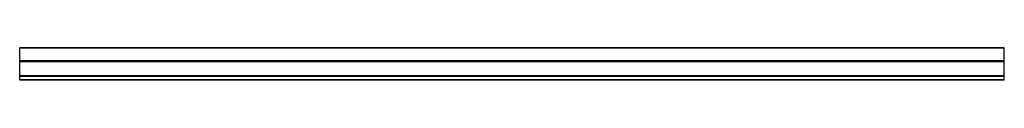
# Model space of a CAD drawing. Header units: millimetres. Extents: x 0 to 2700, y -89 to 0.
import ezdxf

# ---------------------------------------------------------------- set-up
doc = ezdxf.new("R2010")
doc.units = ezdxf.units.MM
doc.header["$LTSCALE"] = 10
doc.linetypes.add('ALLCAD_Strich', pattern=[0.2, 0.15, -0.05])
doc.layers.add('BESCH_KONT_sich_schn_ansi_2d', color=40, linetype='Continuous')

msp = doc.modelspace()

# ---------------------------------------------------------------- linework, layer by layer
at = {"layer": 'BESCH_KONT_sich_schn_ansi_2d', "linetype": 'ALLCAD_Strich', "extrusion": (0, 1, -2.22045e-16)}
for p, q in [((2700, 0), (0, 0)), ((0, -89), (0, 0)), ((2700, -89), (2700, 0)), ((2700, -1.5), (0, -1.5)), ((2700, -36), (0, -36)), ((2700, -37), (0, -37)), ((2700, -38.1), (0, -38.1)), ((2700, -38.8), (0, -38.8)), ((2700, -76.5), (0, -76.5)), ((0, -77), (0, -77)), ((0, -77), (0, -77)), ((0, -77), (0, -77)), ((0, -77), (0, -77)), ((0, -77), (0, -77)), ((0, -77), (0, -77)), ((0, -77), (0, -77)), ((0, -77), (0, -77)), ((0, -77), (0, -77)), ((0, -77), (0, -77)), ((0, -77), (0, -77)), ((0, -77), (0, -77)), ((0, -77), (0, -77)), ((0, -77), (0, -77)), ((0, -77), (0, -77)), ((0, -77), (0, -77)), ((2700, -77), (0, -77)), ((0, -77), (0, -77)), ((0, -77), (0, -77)), ((0, -77), (0, -77)), ((0, -77), (0, -77)), ((0, -77), (0, -77)), ((0, -77), (0, -77)), ((0, -77), (0, -77)), ((0, -77), (0, -77)), ((0, -77), (0, -77)), ((0, -77), (0, -77)), ((0, -77), (0, -77)), ((2700, -79), (0, -79)), ((2700, -87.5), (0, -87.5)), ((2700, -89), (0, -89))]:
    msp.add_line(p, q, dxfattribs=at)
at = {"layer": 'BESCH_KONT_sich_schn_ansi_2d', "linetype": 'ALLCAD_Strich'}
for radius, start, end in [(0.00217, 90, 180), (0.00217, 180, 270), (0.00271, 270, 0), (0.00271, 360, 90), (0.00271, 90, 180), (0.00271, 180, 270), (0.00271, 270, 0), (0.00271, 360, 90), (0.00271, 90, 180), (0.00271, 180, 270)]:
    msp.add_arc((0, -77), radius, start, end, dxfattribs=at)
at = {"layer": 'BESCH_KONT_sich_schn_ansi_2d', "linetype": 'ALLCAD_Strich', "extrusion": (0, -2.22045e-16, -1)}
for radius, start, end in [(0.00093, 270, 0), (0.00093, 360, 90), (0.00116, 0, 90), (0.00116, 270, 360), (0.00116, 90, 180), (0.00116, 180, 270), (0.00116, 0, 90), (0.00116, 270, 360), (0.00116, 90, 180), (0.00116, 180, 270)]:
    msp.add_arc((0, -77), radius, start, end, dxfattribs=at)

doc.saveas('drawing.dxf')
